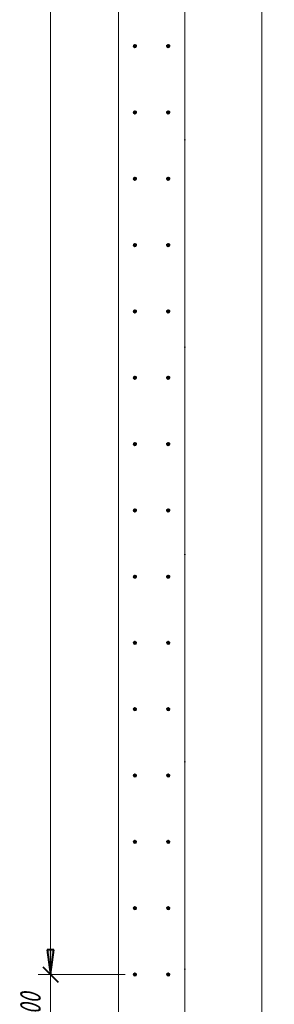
# Model space of a CAD drawing. Header units: millimetres. Extents: x 25691 to 55844, y 7165 to 18405.
# Tile 42 of 71: x 46753 to 47519, y 9410 to 12380. Entities that reach past the tile are written whole.
import ezdxf

# ---------------------------------------------------------------- set-up
doc = ezdxf.new("R2010")
doc.units = ezdxf.units.MM
doc.linetypes.add('ADSK_Линия сетки', pattern=[625, 500, -62.5, 0, -62.5])
for name, color, linetype, lineweight in [('A-____-____-DIMS', 211, 'Continuous', 9), ('A-____-____-DIMS-25', 211, 'Continuous', 9), ('A-WALL-____-MCUT', 113, 'Continuous', 50), ('S-GRID-____-OTLN', 1, 'Continuous', 9), ('S-RBAR-____-MCUT', 171, 'Continuous', 20)]:
    doc.layers.add(name, color=color, linetype=linetype, lineweight=lineweight)
doc.styles.add('GOST Common_I_1', font='GOST Common Italic.ttf', dxfattribs={"width": 0.8, "height": 62.5})
doc.dimstyles.new('ADSK_Для_арматуры_Основной_2_5_мм_шаг_кол-во_Стрелки_точный', dxfattribs={"dimscale": 304.8, "dimtxt": 0.206224, "dimasz": 0.246063, "dimexe": 0.123031, "dimexo": 0.000403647, "dimgap": 0.032808, "dimtad": 1, "dimdec": 0, "dimlfac": 304.8, "dimdsep": 46, "dimtxsty": 'GOST Common_I_1', "dimsah": 1, "dimcen": 0.09, "dimdle": 0.123031, "dimazin": 0, "dimtfac": 1, "dimtdec": 4, "dimtix": 1, "dimtmove": 0, "dimatfit": 3, "dimfxl": 1, "dimtvp": 1, "dimtfill": 1, "dimtolj": 1, "dimtzin": 0, "dimarcsym": 2})
doc.dimstyles.new('ADSK_Округление_5мм__Узкий_', dxfattribs={"dimscale": 304.8, "dimtxt": 0.206224, "dimasz": 0.147638, "dimexe": 0.123031, "dimexo": 0.000269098, "dimgap": 0.032808, "dimtad": 1, "dimdec": 0, "dimlfac": 304.8, "dimrnd": 5, "dimdsep": 46, "dimtxsty": 'GOST Common_I_1', "dimblk1": 'OBLIQUE', "dimblk2": 'OBLIQUE', "dimsah": 1, "dimcen": 0.09, "dimdle": 0.123031, "dimazin": 0, "dimtfac": 1, "dimtdec": 4, "dimtix": 1, "dimtmove": 0, "dimatfit": 3, "dimfxl": 1, "dimtvp": 1, "dimtfill": 1, "dimtolj": 1, "dimtzin": 0, "dimlwd": 20, "dimlwe": 20, "dimarcsym": 2})

# ---------------------------------------------------------------- blocks, each defined once
blk = doc.blocks.new('DIMBLOCK230-КЖ1_ПЭ_ВЭ15_Армирование_Вертикальное')
at = {"layer": 'A-____-____-DIMS-25', "lineweight": 40}
for p, q in [((46845.7, 9500), (46823.2, 9522.5)), ((46845.7, 9500), (46868.2, 9477.5)), ((46845.7, 9300), (46823.2, 9322.5)), ((46845.7, 9300), (46868.2, 9277.5))]:
    blk.add_line(p, q, dxfattribs=at)
at = {"layer": 'A-____-____-DIMS-25', "lineweight": 20}
for p, q in [((46845.7, 9500), (46808.2, 9500)), ((46845.7, 9300), (46845.7, 9500)), ((46845.7, 9500), (47070, 9500)), ((46845.7, 9300), (46808.2, 9300)), ((46845.7, 9300), (47070, 9300))]:
    blk.add_line(p, q, dxfattribs=at)
at = {"layer": 'A-____-____-DIMS-25', "color": 0, "lineweight": 20, "insert": (46754, 9347.3), "char_height": 62.5, "width": 126.567, "attachment_point": 1, "rotation": 90, "line_spacing_factor": 1.022761, "style": 'GOST Common_I_1', "bg_fill": 3, "box_fill_scale": 1.25, "bg_fill_color": 256, "bg_fill_true_color": 13158600, "bg_fill_transparency": 0}
blk.add_mtext('200', dxfattribs=at)
blk = doc.blocks.new('_Oblique')
at = {"color": 0, "linetype": 'ByBlock', "lineweight": -2}
blk.add_line((-0.5, -0.5), (0.5, 0.5), dxfattribs=at)
blk = doc.blocks.new('DIMBLOCK231-КЖ1_ПЭ_ВЭ15_Армирование_Вертикальное')
at = {"layer": 'A-____-____-DIMS-25', "lineweight": 40}
for p, q in [((46845.7, 16300), (46823.2, 16322.5)), ((46845.7, 16300), (46868.2, 16277.5)), ((46845.7, 9500), (46823.2, 9522.5)), ((46845.7, 9500), (46868.2, 9477.5))]:
    blk.add_line(p, q, dxfattribs=at)
at = {"layer": 'A-____-____-DIMS-25', "lineweight": 20}
for p, q in [((46845.7, 16300), (46808.2, 16300)), ((46845.7, 9500), (46845.7, 16300)), ((46845.7, 16300), (47070, 16300)), ((46845.7, 9500), (46808.2, 9500)), ((46845.7, 9500), (47070, 9500))]:
    blk.add_line(p, q, dxfattribs=at)
at = {"layer": 'A-____-____-DIMS-25', "color": 0, "lineweight": 20, "insert": (46754, 12829.7), "char_height": 62.5, "width": 168.756, "attachment_point": 1, "rotation": 90, "line_spacing_factor": 1.022761, "style": 'GOST Common_I_1', "bg_fill": 3, "box_fill_scale": 1.25, "bg_fill_color": 256, "bg_fill_true_color": 13158600, "bg_fill_transparency": 0}
blk.add_mtext('6800', dxfattribs=at)
blk = doc.blocks.new('DIMBLOCK263-КЖ1_ПЭ_ВЭ15_Армирование_Вертикальное')
at = {"layer": 'A-____-____-DIMS-25', "lineweight": 40}
for points in [[(46845.7, 16300), (46835.8, 16225), (46855.5, 16225)], [(46845.7, 9500), (46855.5, 9575), (46835.8, 9575)]]:
    blk.add_hatch(color=256, dxfattribs=at).paths.add_polyline_path(points)
at = {"layer": 'A-____-____-DIMS-25'}
for p, q in [((46845.7, 16337.5), (46845.7, 9462.5)), ((46845.7, 16300), (46808.2, 16300)), ((46845.7, 16300), (47062.5, 16300)), ((46845.7, 9500), (46808.2, 9500)), ((46845.7, 9500), (47062.5, 9500))]:
    blk.add_line(p, q, dxfattribs=at)
at = {"layer": 'A-____-____-DIMS-25', "lineweight": 40}
for p, q in [((46845.7, 16300), (46835.8, 16225)), ((46855.5, 16225), (46845.7, 16300)), ((46835.8, 16225), (46855.5, 16225)), ((46855.5, 9575), (46835.8, 9575)), ((46835.8, 9575), (46845.7, 9500)), ((46845.7, 9500), (46855.5, 9575))]:
    blk.add_line(p, q, dxfattribs=at)
at = {"layer": 'A-____-____-DIMS-25', "color": 0, "insert": (46754, 12708.8), "char_height": 62.5, "width": 458.964, "attachment_point": 1, "rotation": 90, "line_spacing_factor": 1.022761, "style": 'GOST Common_I_1', "bg_fill": 3, "box_fill_scale": 1.25, "bg_fill_color": 256, "bg_fill_true_color": 13158600, "bg_fill_transparency": 0}
blk.add_mtext('400x17=6800', dxfattribs=at)
blk = doc.blocks.new('_None')
blk = doc.blocks.new('DIMBLOCK264-КЖ1_ПЭ_ВЭ15_Армирование_Вертикальное')
at = {"layer": 'A-____-____-DIMS-25', "lineweight": 40}
for points in [[(47482, 16100), (47472.1, 16025), (47491.9, 16025)], [(47482, 9300), (47491.9, 9375), (47472.1, 9375)]]:
    blk.add_hatch(color=256, dxfattribs=at).paths.add_polyline_path(points)
at = {"layer": 'A-____-____-DIMS-25'}
for p, q in [((47482, 16137.5), (47482, 9262.5)), ((47482, 16100), (47237.5, 16100)), ((47482, 16100), (47519.5, 16100)), ((47482, 9300), (47237.5, 9300)), ((47482, 9300), (47519.5, 9300))]:
    blk.add_line(p, q, dxfattribs=at)
at = {"layer": 'A-____-____-DIMS-25', "lineweight": 40}
for p, q in [((47482, 16100), (47472.1, 16025)), ((47491.9, 16025), (47482, 16100)), ((47472.1, 16025), (47491.9, 16025)), ((47491.9, 9375), (47472.1, 9375)), ((47472.1, 9375), (47482, 9300)), ((47482, 9300), (47491.9, 9375))]:
    blk.add_line(p, q, dxfattribs=at)
at = {"layer": 'A-____-____-DIMS-25', "color": 0, "insert": (47390.3, 12508.8), "char_height": 62.5, "width": 458.964, "attachment_point": 1, "rotation": 90, "line_spacing_factor": 1.022761, "style": 'GOST Common_I_1', "bg_fill": 3, "box_fill_scale": 1.25, "bg_fill_color": 256, "bg_fill_true_color": 13158600, "bg_fill_transparency": 0}
blk.add_mtext('400x17=6800', dxfattribs=at)

msp = doc.modelspace()

# ---------------------------------------------------------------- hatches: boundary and pattern name
at = {"layer": 'S-RBAR-____-MCUT'}
h = msp.add_hatch(color=256, dxfattribs=at)
edge = h.paths.add_edge_path()
edge.add_arc((47100, 12300.001), 5, 0, 360)
for points in [[(47102.9389, 12295.9559), (47104.7553, 12301.5461), (47100, 12305.001), (47095.2447, 12301.5461), (47097.0611, 12295.9559)], [(47202.9389, 12295.9559), (47204.7553, 12301.5461), (47200, 12305.001), (47195.2447, 12301.5461), (47197.0611, 12295.9559)], [(47102.9389, 12095.9559), (47104.7553, 12101.5461), (47100, 12105.001), (47095.2447, 12101.5461), (47097.0611, 12095.9559)], [(47202.9389, 12095.9559), (47204.7553, 12101.5461), (47200, 12105.001), (47195.2447, 12101.5461), (47197.0611, 12095.9559)], [(47102.9389, 11895.9559), (47104.7553, 11901.5461), (47100, 11905.001), (47095.2447, 11901.5461), (47097.0611, 11895.9559)], [(47202.9389, 11895.9559), (47204.7553, 11901.5461), (47200, 11905.001), (47195.2447, 11901.5461), (47197.0611, 11895.9559)], [(47102.9389, 11695.9559), (47104.7553, 11701.5461), (47100, 11705.001), (47095.2447, 11701.5461), (47097.0611, 11695.9559)], [(47202.9389, 11695.9559), (47204.7553, 11701.5461), (47200, 11705.001), (47195.2447, 11701.5461), (47197.0611, 11695.9559)], [(47102.9389, 11495.9559), (47104.7553, 11501.5461), (47100, 11505.001), (47095.2447, 11501.5461), (47097.0611, 11495.9559)], [(47202.9389, 11495.9559), (47204.7553, 11501.5461), (47200, 11505.001), (47195.2447, 11501.5461), (47197.0611, 11495.9559)], [(47102.9389, 11295.9559), (47104.7553, 11301.5461), (47100, 11305.001), (47095.2447, 11301.5461), (47097.0611, 11295.9559)], [(47202.9389, 11295.9559), (47204.7553, 11301.5461), (47200, 11305.001), (47195.2447, 11301.5461), (47197.0611, 11295.9559)], [(47102.9389, 11095.9559), (47104.7553, 11101.5461), (47100, 11105.001), (47095.2447, 11101.5461), (47097.0611, 11095.9559)], [(47202.9389, 11095.9559), (47204.7553, 11101.5461), (47200, 11105.001), (47195.2447, 11101.5461), (47197.0611, 11095.9559)], [(47102.9389, 10895.9559), (47104.7553, 10901.5461), (47100, 10905.001), (47095.2447, 10901.5461), (47097.0611, 10895.9559)], [(47202.9389, 10895.9559), (47204.7553, 10901.5461), (47200, 10905.001), (47195.2447, 10901.5461), (47197.0611, 10895.9559)], [(47102.9389, 10695.9559), (47104.7553, 10701.5461), (47100, 10705.001), (47095.2447, 10701.5461), (47097.0611, 10695.9559)], [(47202.9389, 10695.9559), (47204.7553, 10701.5461), (47200, 10705.001), (47195.2447, 10701.5461), (47197.0611, 10695.9559)], [(47102.9389, 10495.9559), (47104.7553, 10501.5461), (47100, 10505.001), (47095.2447, 10501.5461), (47097.0611, 10495.9559)], [(47202.9389, 10495.9559), (47204.7553, 10501.5461), (47200, 10505.001), (47195.2447, 10501.5461), (47197.0611, 10495.9559)], [(47102.9389, 10295.9559), (47104.7553, 10301.5461), (47100, 10305.001), (47095.2447, 10301.5461), (47097.0611, 10295.9559)], [(47202.9389, 10295.9559), (47204.7553, 10301.5461), (47200, 10305.001), (47195.2447, 10301.5461), (47197.0611, 10295.9559)], [(47102.9389, 10095.9559), (47104.7553, 10101.5461), (47100, 10105.001), (47095.2447, 10101.5461), (47097.0611, 10095.9559)], [(47202.9389, 10095.9559), (47204.7553, 10101.5461), (47200, 10105.001), (47195.2447, 10101.5461), (47197.0611, 10095.9559)], [(47102.9389, 9895.9559), (47104.7553, 9901.5461), (47100, 9905.001), (47095.2447, 9901.5461), (47097.0611, 9895.9559)], [(47202.9389, 9895.9559), (47204.7553, 9901.5461), (47200, 9905.001), (47195.2447, 9901.5461), (47197.0611, 9895.9559)], [(47097.0611, 9695.9559), (47102.9389, 9695.9559), (47104.7553, 9701.5461), (47100, 9705.001), (47095.2447, 9701.5461)], [(47197.0611, 9695.9559), (47202.9389, 9695.9559), (47204.7553, 9701.5461), (47200, 9705.001), (47195.2447, 9701.5461)], [(47097.0611, 9495.9559), (47102.9389, 9495.9559), (47104.7553, 9501.5461), (47100, 9505.001), (47095.2447, 9501.5461)], [(47197.0611, 9495.9559), (47202.9389, 9495.9559), (47204.7553, 9501.5461), (47200, 9505.001), (47195.2447, 9501.5461)]]:
    msp.add_hatch(color=256, dxfattribs=at).paths.add_polyline_path(points)
h = msp.add_hatch(color=256, dxfattribs=at)
edge = h.paths.add_edge_path()
edge.add_arc((47200, 12300.001), 5, 0, 360)
h = msp.add_hatch(color=256, dxfattribs=at)
edge = h.paths.add_edge_path()
edge.add_arc((47100, 12100.001), 5, 0, 360)
h = msp.add_hatch(color=256, dxfattribs=at)
edge = h.paths.add_edge_path()
edge.add_arc((47200, 12100.001), 5, 0, 360)
h = msp.add_hatch(color=256, dxfattribs=at)
edge = h.paths.add_edge_path()
edge.add_arc((47100, 11900.001), 5, 0, 360)
h = msp.add_hatch(color=256, dxfattribs=at)
edge = h.paths.add_edge_path()
edge.add_arc((47200, 11900.001), 5, 0, 360)
h = msp.add_hatch(color=256, dxfattribs=at)
edge = h.paths.add_edge_path()
edge.add_arc((47100, 11700.001), 5, 0, 360)
h = msp.add_hatch(color=256, dxfattribs=at)
edge = h.paths.add_edge_path()
edge.add_arc((47200, 11700.001), 5, 0, 360)
h = msp.add_hatch(color=256, dxfattribs=at)
edge = h.paths.add_edge_path()
edge.add_arc((47100, 11500.001), 5, 0, 360)
h = msp.add_hatch(color=256, dxfattribs=at)
edge = h.paths.add_edge_path()
edge.add_arc((47200, 11500.001), 5, 0, 360)
h = msp.add_hatch(color=256, dxfattribs=at)
edge = h.paths.add_edge_path()
edge.add_arc((47100, 11300.001), 5, 0, 360)
h = msp.add_hatch(color=256, dxfattribs=at)
edge = h.paths.add_edge_path()
edge.add_arc((47200, 11300.001), 5, 0, 360)
h = msp.add_hatch(color=256, dxfattribs=at)
edge = h.paths.add_edge_path()
edge.add_arc((47100, 11100.001), 5, 0, 360)
h = msp.add_hatch(color=256, dxfattribs=at)
edge = h.paths.add_edge_path()
edge.add_arc((47200, 11100.001), 5, 0, 360)
h = msp.add_hatch(color=256, dxfattribs=at)
edge = h.paths.add_edge_path()
edge.add_arc((47100, 10900.001), 5, 0, 360)
h = msp.add_hatch(color=256, dxfattribs=at)
edge = h.paths.add_edge_path()
edge.add_arc((47200, 10900.001), 5, 0, 360)
h = msp.add_hatch(color=256, dxfattribs=at)
edge = h.paths.add_edge_path()
edge.add_arc((47100, 10700.001), 5, 0, 360)
h = msp.add_hatch(color=256, dxfattribs=at)
edge = h.paths.add_edge_path()
edge.add_arc((47200, 10700.001), 5, 0, 360)
h = msp.add_hatch(color=256, dxfattribs=at)
edge = h.paths.add_edge_path()
edge.add_arc((47100, 10500.001), 5, 0, 360)
h = msp.add_hatch(color=256, dxfattribs=at)
edge = h.paths.add_edge_path()
edge.add_arc((47200, 10500.001), 5, 0, 360)
h = msp.add_hatch(color=256, dxfattribs=at)
edge = h.paths.add_edge_path()
edge.add_arc((47100, 10300.001), 5, 0, 360)
h = msp.add_hatch(color=256, dxfattribs=at)
edge = h.paths.add_edge_path()
edge.add_arc((47200, 10300.001), 5, 0, 360)
h = msp.add_hatch(color=256, dxfattribs=at)
edge = h.paths.add_edge_path()
edge.add_arc((47100, 10100.001), 5, 0, 360)
h = msp.add_hatch(color=256, dxfattribs=at)
edge = h.paths.add_edge_path()
edge.add_arc((47200, 10100.001), 5, 0, 360)
h = msp.add_hatch(color=256, dxfattribs=at)
edge = h.paths.add_edge_path()
edge.add_arc((47100, 9900.001), 5, 0, 360)
h = msp.add_hatch(color=256, dxfattribs=at)
edge = h.paths.add_edge_path()
edge.add_arc((47200, 9900.001), 5, 0, 360)
h = msp.add_hatch(color=256, dxfattribs=at)
edge = h.paths.add_edge_path()
edge.add_arc((47100, 9700.001), 5, 0, 360)
h = msp.add_hatch(color=256, dxfattribs=at)
edge = h.paths.add_edge_path()
edge.add_arc((47200, 9700.001), 5, 0, 360)
h = msp.add_hatch(color=256, dxfattribs=at)
edge = h.paths.add_edge_path()
edge.add_arc((47100, 9500.001), 5, 0, 360)
h = msp.add_hatch(color=256, dxfattribs=at)
edge = h.paths.add_edge_path()
edge.add_arc((47200, 9500.001), 5, 0, 360)

# ---------------------------------------------------------------- linework, layer by layer
at = {"layer": 'A-WALL-____-MCUT', "lineweight": 9}
for p, q in [((47050, 16650.001), (47050, 9000)), ((47250, 9000), (47250, 16450.001))]:
    msp.add_line(p, q, dxfattribs=at)
at = {"layer": 'S-GRID-____-OTLN', "linetype": 'ADSK_Линия сетки'}
msp.add_line((47250, 18205.465), (47250, 7369.9611), dxfattribs=at)
at = {"layer": 'S-RBAR-____-MCUT'}
for p, q in [((47100, 12305.001), (47095.2447, 12301.5461)), ((47095.2447, 12301.5461), (47097.0611, 12295.9559)), ((47097.0611, 12295.9559), (47102.9389, 12295.9559)), ((47104.7553, 12301.5461), (47100, 12305.001)), ((47102.9389, 12295.9559), (47104.7553, 12301.5461)), ((47200, 12305.001), (47195.2447, 12301.5461)), ((47195.2447, 12301.5461), (47197.0611, 12295.9559)), ((47197.0611, 12295.9559), (47202.9389, 12295.9559)), ((47204.7553, 12301.5461), (47200, 12305.001)), ((47202.9389, 12295.9559), (47204.7553, 12301.5461)), ((47100, 12105.001), (47095.2447, 12101.5461)), ((47095.2447, 12101.5461), (47097.0611, 12095.9559)), ((47097.0611, 12095.9559), (47102.9389, 12095.9559)), ((47104.7553, 12101.5461), (47100, 12105.001)), ((47102.9389, 12095.9559), (47104.7553, 12101.5461)), ((47200, 12105.001), (47195.2447, 12101.5461)), ((47195.2447, 12101.5461), (47197.0611, 12095.9559)), ((47197.0611, 12095.9559), (47202.9389, 12095.9559)), ((47204.7553, 12101.5461), (47200, 12105.001)), ((47202.9389, 12095.9559), (47204.7553, 12101.5461)), ((47100, 11905.001), (47095.2447, 11901.5461)), ((47095.2447, 11901.5461), (47097.0611, 11895.9559)), ((47097.0611, 11895.9559), (47102.9389, 11895.9559)), ((47104.7553, 11901.5461), (47100, 11905.001)), ((47102.9389, 11895.9559), (47104.7553, 11901.5461)), ((47200, 11905.001), (47195.2447, 11901.5461)), ((47195.2447, 11901.5461), (47197.0611, 11895.9559)), ((47197.0611, 11895.9559), (47202.9389, 11895.9559)), ((47204.7553, 11901.5461), (47200, 11905.001)), ((47202.9389, 11895.9559), (47204.7553, 11901.5461)), ((47100, 11705.001), (47095.2447, 11701.5461)), ((47095.2447, 11701.5461), (47097.0611, 11695.9559)), ((47104.7553, 11701.5461), (47100, 11705.001)), ((47102.9389, 11695.9559), (47104.7553, 11701.5461)), ((47200, 11705.001), (47195.2447, 11701.5461)), ((47195.2447, 11701.5461), (47197.0611, 11695.9559)), ((47204.7553, 11701.5461), (47200, 11705.001)), ((47202.9389, 11695.9559), (47204.7553, 11701.5461)), ((47097.0611, 11695.9559), (47102.9389, 11695.9559)), ((47197.0611, 11695.9559), (47202.9389, 11695.9559)), ((47100, 11505.001), (47095.2447, 11501.5461)), ((47095.2447, 11501.5461), (47097.0611, 11495.9559)), ((47097.0611, 11495.9559), (47102.9389, 11495.9559)), ((47104.7553, 11501.5461), (47100, 11505.001)), ((47102.9389, 11495.9559), (47104.7553, 11501.5461)), ((47200, 11505.001), (47195.2447, 11501.5461)), ((47195.2447, 11501.5461), (47197.0611, 11495.9559)), ((47197.0611, 11495.9559), (47202.9389, 11495.9559)), ((47204.7553, 11501.5461), (47200, 11505.001)), ((47202.9389, 11495.9559), (47204.7553, 11501.5461)), ((47100, 11305.001), (47095.2447, 11301.5461)), ((47095.2447, 11301.5461), (47097.0611, 11295.9559)), ((47097.0611, 11295.9559), (47102.9389, 11295.9559)), ((47104.7553, 11301.5461), (47100, 11305.001)), ((47102.9389, 11295.9559), (47104.7553, 11301.5461)), ((47200, 11305.001), (47195.2447, 11301.5461)), ((47195.2447, 11301.5461), (47197.0611, 11295.9559)), ((47197.0611, 11295.9559), (47202.9389, 11295.9559)), ((47204.7553, 11301.5461), (47200, 11305.001)), ((47202.9389, 11295.9559), (47204.7553, 11301.5461)), ((47100, 11105.001), (47095.2447, 11101.5461)), ((47095.2447, 11101.5461), (47097.0611, 11095.9559)), ((47097.0611, 11095.9559), (47102.9389, 11095.9559)), ((47104.7553, 11101.5461), (47100, 11105.001)), ((47102.9389, 11095.9559), (47104.7553, 11101.5461)), ((47200, 11105.001), (47195.2447, 11101.5461)), ((47195.2447, 11101.5461), (47197.0611, 11095.9559)), ((47197.0611, 11095.9559), (47202.9389, 11095.9559)), ((47204.7553, 11101.5461), (47200, 11105.001)), ((47202.9389, 11095.9559), (47204.7553, 11101.5461)), ((47100, 10905.001), (47095.2447, 10901.5461)), ((47095.2447, 10901.5461), (47097.0611, 10895.9559)), ((47104.7553, 10901.5461), (47100, 10905.001)), ((47102.9389, 10895.9559), (47104.7553, 10901.5461)), ((47200, 10905.001), (47195.2447, 10901.5461)), ((47195.2447, 10901.5461), (47197.0611, 10895.9559)), ((47204.7553, 10901.5461), (47200, 10905.001)), ((47202.9389, 10895.9559), (47204.7553, 10901.5461)), ((47097.0611, 10895.9559), (47102.9389, 10895.9559)), ((47197.0611, 10895.9559), (47202.9389, 10895.9559)), ((47100, 10705.001), (47095.2447, 10701.5461)), ((47095.2447, 10701.5461), (47097.0611, 10695.9559)), ((47097.0611, 10695.9559), (47102.9389, 10695.9559)), ((47104.7553, 10701.5461), (47100, 10705.001)), ((47102.9389, 10695.9559), (47104.7553, 10701.5461)), ((47200, 10705.001), (47195.2447, 10701.5461)), ((47195.2447, 10701.5461), (47197.0611, 10695.9559)), ((47197.0611, 10695.9559), (47202.9389, 10695.9559)), ((47204.7553, 10701.5461), (47200, 10705.001)), ((47202.9389, 10695.9559), (47204.7553, 10701.5461)), ((47100, 10505.001), (47095.2447, 10501.5461)), ((47095.2447, 10501.5461), (47097.0611, 10495.9559)), ((47097.0611, 10495.9559), (47102.9389, 10495.9559)), ((47104.7553, 10501.5461), (47100, 10505.001)), ((47102.9389, 10495.9559), (47104.7553, 10501.5461)), ((47200, 10505.001), (47195.2447, 10501.5461)), ((47195.2447, 10501.5461), (47197.0611, 10495.9559)), ((47197.0611, 10495.9559), (47202.9389, 10495.9559)), ((47204.7553, 10501.5461), (47200, 10505.001)), ((47202.9389, 10495.9559), (47204.7553, 10501.5461)), ((47100, 10305.001), (47095.2447, 10301.5461)), ((47104.7553, 10301.5461), (47100, 10305.001)), ((47200, 10305.001), (47195.2447, 10301.5461)), ((47204.7553, 10301.5461), (47200, 10305.001)), ((47095.2447, 10301.5461), (47097.0611, 10295.9559)), ((47097.0611, 10295.9559), (47102.9389, 10295.9559)), ((47102.9389, 10295.9559), (47104.7553, 10301.5461)), ((47195.2447, 10301.5461), (47197.0611, 10295.9559)), ((47197.0611, 10295.9559), (47202.9389, 10295.9559)), ((47202.9389, 10295.9559), (47204.7553, 10301.5461)), ((47100, 10105.001), (47095.2447, 10101.5461)), ((47095.2447, 10101.5461), (47097.0611, 10095.9559)), ((47097.0611, 10095.9559), (47102.9389, 10095.9559)), ((47104.7553, 10101.5461), (47100, 10105.001)), ((47102.9389, 10095.9559), (47104.7553, 10101.5461)), ((47200, 10105.001), (47195.2447, 10101.5461)), ((47195.2447, 10101.5461), (47197.0611, 10095.9559)), ((47197.0611, 10095.9559), (47202.9389, 10095.9559)), ((47204.7553, 10101.5461), (47200, 10105.001)), ((47202.9389, 10095.9559), (47204.7553, 10101.5461)), ((47100, 9905.001), (47095.2447, 9901.5461)), ((47095.2447, 9901.5461), (47097.0611, 9895.9559)), ((47097.0611, 9895.9559), (47102.9389, 9895.9559)), ((47104.7553, 9901.5461), (47100, 9905.001)), ((47102.9389, 9895.9559), (47104.7553, 9901.5461)), ((47200, 9905.001), (47195.2447, 9901.5461)), ((47195.2447, 9901.5461), (47197.0611, 9895.9559)), ((47197.0611, 9895.9559), (47202.9389, 9895.9559)), ((47204.7553, 9901.5461), (47200, 9905.001)), ((47202.9389, 9895.9559), (47204.7553, 9901.5461)), ((47100, 9705.001), (47095.2447, 9701.5461)), ((47095.2447, 9701.5461), (47097.0611, 9695.9559)), ((47097.0611, 9695.9559), (47102.9389, 9695.9559)), ((47104.7553, 9701.5461), (47100, 9705.001)), ((47102.9389, 9695.9559), (47104.7553, 9701.5461)), ((47200, 9705.001), (47195.2447, 9701.5461)), ((47195.2447, 9701.5461), (47197.0611, 9695.9559)), ((47197.0611, 9695.9559), (47202.9389, 9695.9559)), ((47204.7553, 9701.5461), (47200, 9705.001)), ((47202.9389, 9695.9559), (47204.7553, 9701.5461)), ((47100, 9505.001), (47095.2447, 9501.5461)), ((47104.7553, 9501.5461), (47100, 9505.001)), ((47200, 9505.001), (47195.2447, 9501.5461)), ((47204.7553, 9501.5461), (47200, 9505.001)), ((47095.2447, 9501.5461), (47097.0611, 9495.9559)), ((47097.0611, 9495.9559), (47102.9389, 9495.9559)), ((47102.9389, 9495.9559), (47104.7553, 9501.5461)), ((47195.2447, 9501.5461), (47197.0611, 9495.9559)), ((47197.0611, 9495.9559), (47202.9389, 9495.9559)), ((47202.9389, 9495.9559), (47204.7553, 9501.5461))]:
    msp.add_line(p, q, dxfattribs=at)
for centre in [(47100, 12300.001), (47200, 12300.001), (47100, 12100.001), (47200, 12100.001), (47100, 11900.001), (47200, 11900.001), (47100, 11700.001), (47200, 11700.001), (47100, 11500.001), (47200, 11500.001), (47100, 11300.001), (47200, 11300.001), (47100, 11100.001), (47200, 11100.001), (47100, 10900.001), (47200, 10900.001), (47100, 10700.001), (47200, 10700.001), (47100, 10500.001), (47200, 10500.001), (47100, 10300.001), (47200, 10300.001), (47100, 10100.001), (47200, 10100.001), (47100, 9900.001), (47200, 9900.001), (47100, 9700.001), (47200, 9700.001), (47100, 9500.001), (47200, 9500.001)]:
    msp.add_circle(centre, 5, dxfattribs=at)

# ---------------------------------------------------------------- next in the draw order: dimensions: what is measured, and where the dimension line sits
at = {"layer": 'A-____-____-DIMS'}
dim = msp.add_linear_dim(base=(47481.9967, 9300.001), p1=(47200, 16100.001), p2=(47200, 9300.001), angle=90, text='400x17=6800', dimstyle='ADSK_Для_арматуры_Основной_2_5_мм_шаг_кол-во_Стрелки_точный', override={"dimpost": '<>', "dimblk1": 'None', "dimblk2": 'None', "dimsah": 1, "dimfxl": 6800}, dxfattribs=at)
dim.commit()
dim.dimension.update_dxf_attribs({"geometry": 'DIMBLOCK264-КЖ1_ПЭ_ВЭ15_Армирование_Вертикальное', "text_midpoint": (47440.3443, 12700.001)})
at = {"layer": 'A-____-____-DIMS', "lineweight": 20}
dim = msp.add_linear_dim(base=(46845.6671, 9500.001), p1=(47095, 9300.001), p2=(47095, 9500.001), angle=90, dimstyle='ADSK_Округление_5мм__Узкий_', override={"dimpost": '<>', "dimfxl": 200}, dxfattribs=at)
dim.commit()
dim.dimension.update_dxf_attribs({"geometry": 'DIMBLOCK230-КЖ1_ПЭ_ВЭ15_Армирование_Вертикальное', "text_midpoint": (46804.4171, 9400.001)})

# ---------------------------------------------------------------- next in the draw order: dimensions: what is measured, and where the dimension line sits
dim = msp.add_linear_dim(base=(46845.6671, 16300.001), p1=(47095, 9500.001), p2=(47095, 16300.001), angle=90, dimstyle='ADSK_Округление_5мм__Узкий_', override={"dimpost": '<>', "dimfxl": 6800}, dxfattribs=at)
dim.commit()
dim.dimension.update_dxf_attribs({"geometry": 'DIMBLOCK231-КЖ1_ПЭ_ВЭ15_Армирование_Вертикальное', "text_midpoint": (46804.0146, 12900.001)})

# ---------------------------------------------------------------- next in the draw order: dimensions: what is measured, and where the dimension line sits
at = {"layer": 'A-____-____-DIMS'}
dim = msp.add_linear_dim(base=(46845.6671, 9500.001), p1=(47100, 16300.001), p2=(47100, 9500.001), angle=90, text='400x17=6800', dimstyle='ADSK_Для_арматуры_Основной_2_5_мм_шаг_кол-во_Стрелки_точный', override={"dimpost": '<>', "dimblk1": 'None', "dimblk2": 'None', "dimsah": 1, "dimfxl": 6800}, dxfattribs=at)
dim.commit()
dim.dimension.update_dxf_attribs({"geometry": 'DIMBLOCK263-КЖ1_ПЭ_ВЭ15_Армирование_Вертикальное', "text_midpoint": (46804.0146, 12900.001)})

doc.saveas('drawing.dxf')
